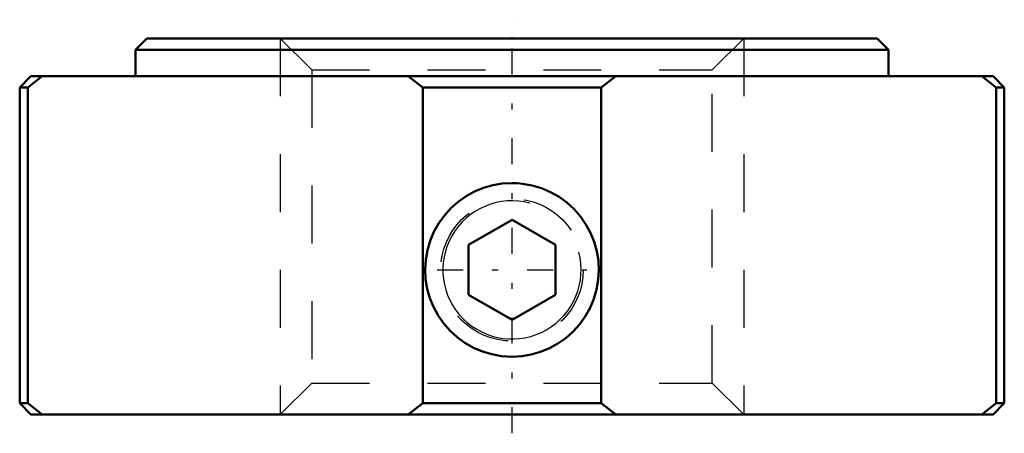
# Model space of a CAD drawing. Header units: millimetres. Extents: x -8.5 to 8.5, y -6.8 to 0.3.
import ezdxf

# ---------------------------------------------------------------- set-up
doc = ezdxf.new("R2010")
doc.units = ezdxf.units.MM
doc.linetypes.add('Center', pattern=[1.5, 0.45, -0.5, 0.05, -0.5])
doc.linetypes.add('Dashed', pattern=[2, 1, -1])
for name, color, linetype, lineweight in [('2d ConnectionPoints', 7, 'Continuous', 50), ('AM_0', 7, 'Continuous', 50), ('AM_5', 3, 'Continuous', 25), ('AM_7', 7, 'Center', 25), ('AM_9', 6, 'Dashed', 25)]:
    doc.layers.add(name, color=color, linetype=linetype, lineweight=lineweight)

msp = doc.modelspace()

# ---------------------------------------------------------------- linework, layer by layer
at = {"layer": '2d ConnectionPoints'}
msp.add_point((0, 0), dxfattribs=at)
at = {"layer": 'AM_0'}
for p, q in [((-6.305, 0), (6.305, 0)), ((-6.305, 0), (-6.5, -0.195)), ((6.5, -0.195), (6.305, 0)), ((-6.5, -0.195), (6.5, -0.195)), ((-6.5, -0.195), (-6.5, -0.65)), ((6.5, -0.65), (6.5, -0.195)), ((-8.305, -0.65), (-8.5, -0.845)), ((-8.11, -0.65), (-8.359, -0.845)), ((-8.305, -0.65), (8.305, -0.65)), ((-1.54, -0.845), (-1.79, -0.65)), ((1.79, -0.65), (1.54, -0.845)), ((8.359, -0.845), (8.11, -0.65)), ((8.5, -0.845), (8.305, -0.65)), ((-8.5, -0.845), (-8.5, -6.305)), ((-8.5, -0.845), (-8.359, -0.845)), ((-8.359, -0.845), (-8.359, -6.305)), ((-1.54, -0.845), (1.54, -0.845)), ((-1.54, -6.305), (-1.54, -0.845)), ((1.54, -0.845), (1.54, -6.305)), ((8.359, -0.845), (8.5, -0.845)), ((8.359, -6.305), (8.359, -0.845)), ((8.5, -6.305), (8.5, -0.845)), ((0, -3.134), (-0.75, -3.567)), ((0.75, -3.567), (0, -3.134)), ((-0.75, -4.433), (-0.75, -3.567)), ((0.75, -4.433), (0.75, -3.567)), ((-0.75, -4.433), (0, -4.866)), ((0, -4.866), (0.75, -4.433)), ((-8.5, -6.305), (-8.305, -6.5)), ((-8.5, -6.305), (-8.359, -6.305)), ((-8.359, -6.305), (-8.11, -6.5)), ((-1.79, -6.5), (-1.54, -6.305)), ((-1.54, -6.305), (1.54, -6.305)), ((1.54, -6.305), (1.79, -6.5)), ((8.11, -6.5), (8.359, -6.305)), ((8.305, -6.5), (8.5, -6.305)), ((8.359, -6.305), (8.5, -6.305)), ((-8.305, -6.5), (8.305, -6.5))]:
    msp.add_line(p, q, dxfattribs=at)
msp.add_lwpolyline([(0, -5.5), (0.167, -5.491), (0.332, -5.463), (0.492, -5.417), (0.646, -5.354), (0.793, -5.273), (0.929, -5.178), (1.055, -5.067), (1.167, -4.942), (1.265, -4.805), (1.348, -4.658), (1.414, -4.501), (1.461, -4.339), (1.49, -4.173), (1.5, -4.005), (1.491, -3.837), (1.464, -3.674), (1.419, -3.514), (1.357, -3.36), (1.277, -3.214), (1.182, -3.077), (1.073, -2.952), (0.948, -2.838), (0.812, -2.739), (0.665, -2.655), (0.509, -2.589), (0.347, -2.541), (0.18, -2.511), (0.09, -2.503), (0, -2.5), (-0.167, -2.509), (-0.332, -2.537), (-0.492, -2.583), (-0.646, -2.646), (-0.793, -2.727), (-0.929, -2.822), (-1.055, -2.933), (-1.167, -3.058), (-1.265, -3.195), (-1.348, -3.342), (-1.414, -3.499), (-1.461, -3.661), (-1.49, -3.827), (-1.5, -3.995), (-1.491, -4.163), (-1.464, -4.326), (-1.419, -4.486), (-1.357, -4.64), (-1.277, -4.786), (-1.182, -4.923), (-1.073, -5.048), (-0.948, -5.162), (-0.812, -5.261), (-0.665, -5.345), (-0.509, -5.411), (-0.347, -5.459), (-0.18, -5.489), (-0.09, -5.497), (0, -5.5)], dxfattribs=at)
at = {"layer": 'AM_5', "linetype": 'Dashed'}
for p, q in [((-4, 0), (-4, -6.5)), ((4, 0), (4, -6.5))]:
    msp.add_line(p, q, dxfattribs=at)
msp.add_arc((0, -4), 1.5, 75, 15, dxfattribs=at)
at = {"layer": 'AM_5'}
msp.add_arc((0, -4), 1.194, 75, 15, dxfattribs=at)
at = {"layer": 'AM_7'}
for p, q in [((0, -6.825), (0, 0.325)), ((-1.291, -4), (1.291, -4))]:
    msp.add_line(p, q, dxfattribs=at)
at = {"layer": 'AM_9'}
for p, q in [((-4, 0), (-3.458, -0.542)), ((3.458, -0.542), (4, 0)), ((-3.458, -0.542), (-3.458, -5.958)), ((-3.458, -0.542), (3.458, -0.542)), ((3.458, -5.958), (3.458, -0.542)), ((-3.458, -5.958), (-4, -6.5)), ((-3.458, -5.958), (3.458, -5.958)), ((4, -6.5), (3.458, -5.958))]:
    msp.add_line(p, q, dxfattribs=at)
msp.add_circle((0, -4), 1.23, dxfattribs=at)

doc.saveas('drawing.dxf')
